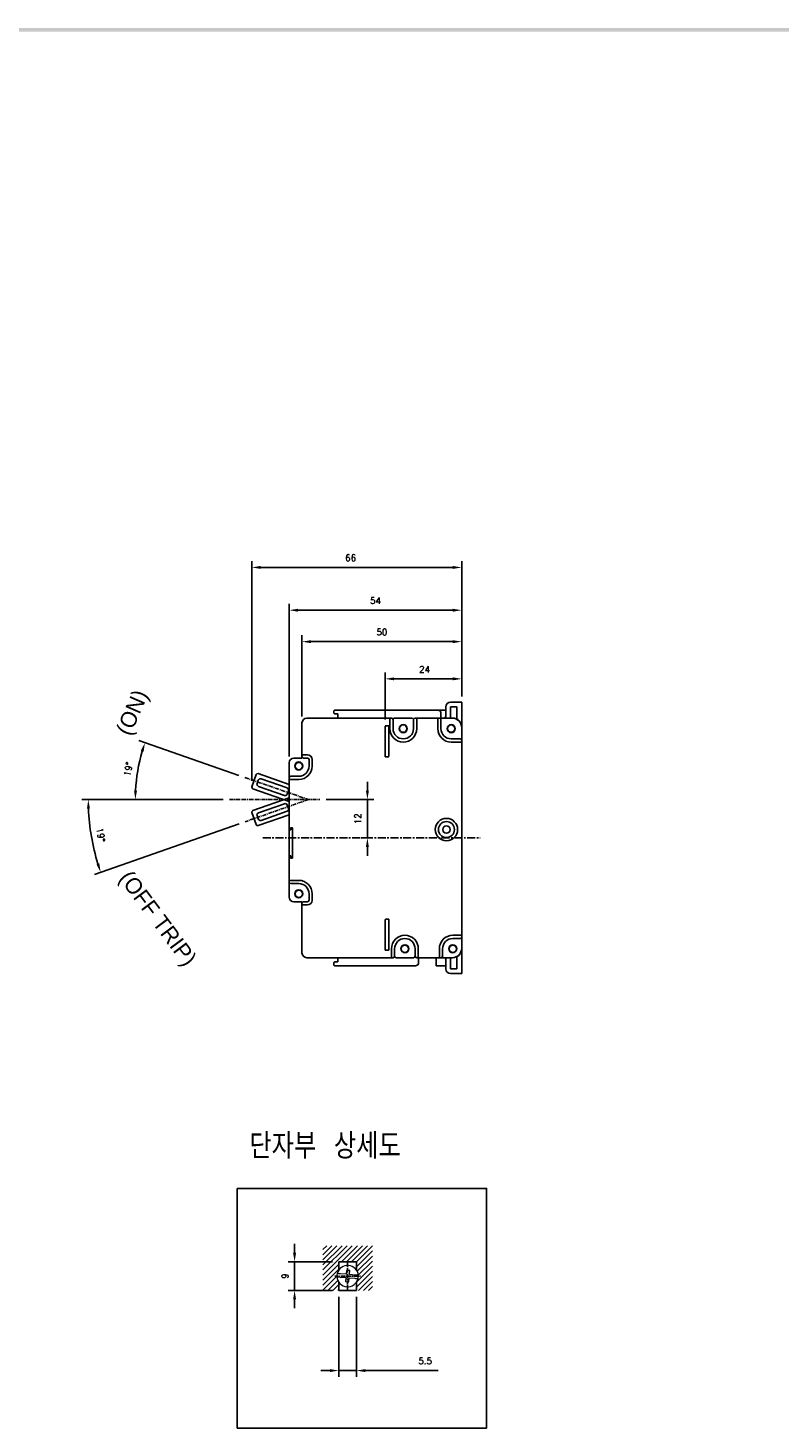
# Model space of a CAD drawing. Extents: x -44 to 949, y -75 to 622.
# Tile 3 of 6: x 217 to 452, y 179 to 618. Entities that reach past the tile are written whole.
import ezdxf

# ---------------------------------------------------------------- set-up
doc = ezdxf.new("R2010")
doc.units = 0
doc.header["$MEASUREMENT"] = 0
doc.linetypes.add('CENTER', pattern=[2, 1.25, -0.25, 0.25, -0.25])
doc.linetypes.add('HID', pattern=[3.5, 1.25, -1, 1.25])
doc.layers.get('0').update_dxf_attribs({"linetype": 'CONTINUOUS'})
doc.layers.add('AM_5', color=3, linetype='CONTINUOUS', lineweight=15)
for name, color, linetype in [('cen', 1, 'CENTER'), ('di', 3, 'CONTINUOUS'), ('DIM', 3, 'CONTINUOUS'), ('dwg', 7, 'CONTINUOUS'), ('Hid', 5, 'HID')]:
    doc.layers.add(name, color=color, linetype=linetype)
doc.styles.add('K', font='romank.shx', dxfattribs={"bigfont": 'ciwhhs.shx'})
doc.styles.add('KIM', font='ROMANS.shx', dxfattribs={"height": 5, "bigfont": 'GSG1.shx'})
doc.styles.get("Standard").update_dxf_attribs({"font": 'romans.shx', "height": 2, "bigfont": 'hgs.shx'})
doc.dimstyles.get("Standard").update_dxf_attribs({"dimscale": 0, "dimtxt": 2, "dimasz": 2, "dimexe": 0.5, "dimexo": 0.5, "dimgap": 1, "dimtad": 1, "dimdsep": 46, "dimtxsty": 'Standard', "dimcen": 0, "dimclrd": 3, "dimclre": 3, "dimclrt": 3, "dimadec": 0, "dimazin": 2, "dimtp": 0.1, "dimtm": 0.1, "dimtfac": 1, "dimtmove": 0, "dimatfit": 3, "dimfxl": 0, "dimtolj": 1, "dimarcsym": 0})
doc.dimstyles.new('STANDARD$0', dxfattribs={"dimtxt": 5, "dimasz": 5, "dimexe": 1, "dimexo": 2, "dimgap": 2, "dimtad": 1, "dimdec": 4, "dimzin": 12, "dimdsep": 46, "dimtxsty": 'KIM', "dimcen": -1, "dimdle": 0.1, "dimadec": 0, "dimazin": 0, "dimtfac": 1, "dimtdec": 4, "dimtmove": 0, "dimatfit": 3, "dimfxl": 0, "dimtolj": 1, "dimtzin": 0, "dimarcsym": 0})

# ---------------------------------------------------------------- blocks, each defined once
blk = doc.blocks.new('*D96')
at = {"layer": 'DIM'}
for p, q in [((323.32, 378.82), (323.32, 381.62)), ((310.41, 376.02), (325.32, 376.02)), ((323.32, 376.02), (323.32, 373.22)), ((323.32, 366.82), (323.32, 373.22)), ((322.58, 364.02), (321.32, 364.02)), ((323.32, 364.02), (323.32, 366.82)), ((323.32, 361.22), (323.32, 358.42))]:
    blk.add_line(p, q, dxfattribs=at)
for points in [[(322.85, 378.82), (323.78, 378.82), (323.32, 376.02)], [(322.85, 361.22), (323.78, 361.22), (323.32, 364.02)]]:
    blk.add_solid(points, dxfattribs=at)
at = {"layer": 'DIM', "insert": (320.32, 370.02), "char_height": 2, "attachment_point": 5, "rotation": 90}
blk.add_mtext('\\A1;12', dxfattribs=at)
blk = doc.blocks.new('*D97')
at = {"layer": 'DIM'}
for p, q in [((283.12, 383.58), (251.81, 394.47)), ((278.17, 376.02), (248.69, 376.02))]:
    blk.add_line(p, q, dxfattribs=at)
blk.add_arc((304.84, 376.02), 54.15, 163.7751, 177.037, dxfattribs=at)
for points in [[(252.41, 391.29), (253.29, 391.01), (253.7, 393.82)], [(251.23, 378.81), (250.3, 378.83), (250.69, 376.02)]]:
    blk.add_solid(points, dxfattribs=at)
at = {"layer": 'DIM', "insert": (248.49, 385.54), "char_height": 2, "attachment_point": 5, "rotation": 80.4061}
blk.add_mtext('\\A1;19%%D', dxfattribs=at)
blk = doc.blocks.new('*D103')
at = {"layer": 'DIM'}
for p, q in [((328.84, 401.09), (328.84, 415.8)), ((331.64, 413.8), (350.04, 413.8)), ((352.84, 408.52), (352.84, 415.8))]:
    blk.add_line(p, q, dxfattribs=at)
for points in [[(331.64, 414.27), (331.64, 413.34), (328.84, 413.8)], [(350.04, 414.27), (350.04, 413.34), (352.84, 413.8)]]:
    blk.add_solid(points, dxfattribs=at)
at = {"layer": 'DIM', "insert": (341.23, 416.8), "char_height": 2, "attachment_point": 5}
blk.add_mtext('\\A1;24', dxfattribs=at)
blk = doc.blocks.new('*D104')
at = {"layer": 'DIM'}
for p, q in [((302.84, 402.02), (302.84, 427.45)), ((305.64, 425.45), (350.04, 425.45)), ((352.84, 408.52), (352.84, 427.45))]:
    blk.add_line(p, q, dxfattribs=at)
for points in [[(305.64, 425.91), (305.64, 424.98), (302.84, 425.45)], [(350.04, 425.91), (350.04, 424.98), (352.84, 425.45)]]:
    blk.add_solid(points, dxfattribs=at)
at = {"layer": 'DIM', "insert": (327.84, 428.45), "char_height": 2, "attachment_point": 5}
blk.add_mtext('\\A1;50', dxfattribs=at)
blk = doc.blocks.new('*D105')
at = {"layer": 'DIM'}
for p, q in [((298.84, 389.52), (298.84, 437.29)), ((301.64, 435.29), (350.04, 435.29)), ((352.84, 408.52), (352.84, 437.29))]:
    blk.add_line(p, q, dxfattribs=at)
for points in [[(301.64, 435.76), (301.64, 434.82), (298.84, 435.29)], [(350.04, 435.76), (350.04, 434.82), (352.84, 435.29)]]:
    blk.add_solid(points, dxfattribs=at)
at = {"layer": 'DIM', "insert": (325.84, 438.29), "char_height": 2, "attachment_point": 5}
blk.add_mtext('\\A1;54', dxfattribs=at)
blk = doc.blocks.new('*D106')
at = {"layer": 'DIM'}
for p, q in [((278.17, 376.02), (233.97, 376.02)), ((283.14, 368.41), (237.96, 352.58))]:
    blk.add_line(p, q, dxfattribs=at)
blk.add_arc((304.84, 376.02), 68.87, 182.3295, 196.9871, dxfattribs=at)
for points in [[(235.56, 373.21), (236.49, 373.23), (235.97, 376.02)], [(239.42, 356.04), (238.53, 355.75), (239.85, 353.24)]]:
    blk.add_solid(points, dxfattribs=at)
at = {"layer": 'DIM', "insert": (239.9, 364.97), "char_height": 2, "attachment_point": 5, "rotation": 279.6583}
blk.add_mtext('\\A1;19%%D', dxfattribs=at)
blk = doc.blocks.new('*D109')
at = {"layer": 'DIM'}
for p, q in [((314.39, 220.36), (314.39, 195.27)), ((319.89, 220.36), (319.89, 195.27)), ((311.59, 197.27), (308.79, 197.27)), ((314.39, 197.27), (319.89, 197.27)), ((322.69, 197.27), (345.48, 197.27))]:
    blk.add_line(p, q, dxfattribs=at)
for points in [[(311.59, 197.74), (311.59, 196.81), (314.39, 197.27)], [(322.69, 197.74), (322.69, 196.81), (319.89, 197.27)]]:
    blk.add_solid(points, dxfattribs=at)
at = {"layer": 'DIM', "insert": (341.39, 200.27), "char_height": 2, "attachment_point": 5}
blk.add_mtext('\\A1;5.5', dxfattribs=at)
blk = doc.blocks.new('*D110')
at = {"layer": 'DIM'}
for p, q in [((300.53, 234.16), (300.53, 236.96)), ((312.39, 231.36), (298.53, 231.36)), ((300.53, 222.36), (300.53, 231.36)), ((312.39, 222.36), (298.53, 222.36)), ((300.53, 219.56), (300.53, 216.76))]:
    blk.add_line(p, q, dxfattribs=at)
for points in [[(300.06, 234.16), (301, 234.16), (300.53, 231.36)], [(300.06, 219.56), (301, 219.56), (300.53, 222.36)]]:
    blk.add_solid(points, dxfattribs=at)
at = {"layer": 'DIM', "insert": (297.53, 226.86), "char_height": 2, "attachment_point": 5, "rotation": 90}
blk.add_mtext('\\A1;9', dxfattribs=at)
blk = doc.blocks.new('fdfsadfas')
at = {"color": 7, "linetype": 'Continuous', "lineweight": 15}
for p, q in [((235.99, 338.13), (235.88, 336.88)), ((236.99, 338.04), (235.99, 338.13)), ((236.88, 336.79), (236.99, 338.04)), ((234, 336.04), (235.79, 335.88)), ((235.88, 336.88), (234.09, 337.04)), ((235.79, 335.88), (235.68, 334.64)), ((235.68, 334.64), (236.68, 334.55)), ((236.68, 334.55), (236.79, 335.8)), ((236.79, 335.8), (238.58, 335.64)), ((238.67, 336.64), (236.88, 336.79))]:
    blk.add_line(p, q, dxfattribs=at)
for start, end in [(3.5525, 166.3852), (166.3852, 183.5525), (183.5525, 346.3852), (346.3852, 3.5525)]:
    blk.add_arc((236.33, 336.34), 3.35, start, end, dxfattribs=at)
for points, knots in [([(232.99, 336.13), (233, 336.13), (233.02, 336.13), (233.19, 336.11), (233.45, 336.09), (233.73, 336.07), (233.92, 336.05), (234, 336.04)], [0, 0, 0, 0, 0.210927, 0.421827, 0.633563, 0.84758, 1, 1, 1, 1]), ([(234.09, 337.04), (233.97, 337.05), (233.74, 337.07), (233.44, 337.1), (233.21, 337.12), (233.09, 337.13), (233.08, 337.13), (233.08, 337.13)], [0, 0, 0, 0, 0.219553, 0.439238, 0.655713, 0.868958, 1, 1, 1, 1]), ([(238.58, 335.64), (238.69, 335.63), (238.92, 335.61), (239.23, 335.58), (239.46, 335.56), (239.57, 335.55), (239.59, 335.55), (239.59, 335.55)], [0, 0, 0, 0, 0.219553, 0.439238, 0.655713, 0.868958, 1, 1, 1, 1]), ([(239.68, 336.55), (239.67, 336.55), (239.64, 336.55), (239.47, 336.56), (239.22, 336.59), (238.94, 336.61), (238.74, 336.63), (238.67, 336.64)], [0, 0, 0, 0, 0.2109274, 0.4218266, 0.6335624, 0.8475799, 1, 1, 1, 1])]:
    blk.add_open_spline(points, degree=3, knots=knots, dxfattribs=at)
blk = doc.blocks.new('*D70')
at = {"layer": 'DIM'}
for p, q in [((287.16, 381.88), (287.16, 450.68)), ((289.96, 448.68), (350.04, 448.68)), ((352.84, 408.27), (352.84, 450.68))]:
    blk.add_line(p, q, dxfattribs=at)
for points in [[(289.96, 449.15), (289.96, 448.22), (287.16, 448.68)], [(350.04, 449.15), (350.04, 448.22), (352.84, 448.68)]]:
    blk.add_solid(points, dxfattribs=at)
at = {"layer": 'DIM', "insert": (318.07, 451.68), "char_height": 2, "attachment_point": 5}
blk.add_mtext('\\A1;66', dxfattribs=at)

msp = doc.modelspace()

# ---------------------------------------------------------------- linework, layer by layer
for p, q in [((313.044, 404.02), (312.844, 403.82)), ((312.844, 403.82), (312.844, 403.02)), ((345.344, 404.02), (313.044, 404.02)), ((347.844, 402.02), (347.844, 405.02)), ((349.344, 406.52), (352.844, 406.52)), ((351.344, 405.02), (349.344, 405.02)), ((349.344, 405.02), (349.344, 402.02)), ((351.344, 401.2), (351.344, 405.02)), ((352.844, 406.52), (352.844, 406.02)), ((352.844, 406.02), (352.844, 398.72)), ((302.844, 400.02), (302.844, 390.02)), ((330.344, 401.52), (304.344, 401.52)), ((312.844, 403.02), (313.044, 402.82)), ((313.044, 402.82), (314.044, 402.82)), ((314.044, 402.82), (314.044, 401.52)), ((330.344, 398.22), (330.344, 401.52)), ((330.344, 401.52), (330.844, 401.52)), ((331.344, 401.02), (331.344, 398.22)), ((331.844, 401.52), (337.244, 401.52)), ((337.744, 398.22), (337.744, 401.02)), ((338.244, 401.52), (338.744, 401.52)), ((338.744, 401.52), (338.744, 398.22)), ((338.744, 401.52), (345.344, 401.52)), ((345.344, 401.52), (346.344, 401.52)), ((345.344, 398.22), (345.344, 401.52)), ((346.344, 401.52), (346.344, 403.02)), ((346.344, 401.52), (346.344, 398.22)), ((349.844, 401.52), (346.344, 401.52)), ((349.344, 402.02), (349.344, 401.52)), ((349.544, 395.02), (352.344, 395.02)), ((352.844, 394.52), (352.844, 398.52)), ((352.844, 394.52), (352.844, 394.02)), ((352.844, 394.02), (349.544, 394.02)), ((352.844, 333.52), (352.844, 394.02)), ((298.844, 387.52), (298.844, 382.82)), ((302.844, 389.02), (300.344, 389.02)), ((303.044, 389.82), (302.844, 390.02)), ((302.844, 390.02), (304.544, 390.02)), ((302.844, 389.52), (302.844, 390.02)), ((302.844, 389.52), (302.844, 389.02)), ((304.544, 389.02), (303.344, 389.02)), ((305.044, 386.52), (305.044, 388.52)), ((306.044, 388.52), (306.044, 386.52)), ((287.186, 380.047), (288.501, 383.825)), ((289.158, 382.061), (288.796, 381.022)), ((289.137, 384.133), (298.844, 380.755)), ((298.171, 379.665), (290.049, 382.492)), ((298.844, 382.32), (298.844, 382.82)), ((301.844, 382.32), (298.844, 382.32)), ((298.844, 382.32), (298.844, 366.72)), ((299.344, 383.32), (301.844, 383.32)), ((298.844, 375.461), (287.494, 379.41)), ((289.227, 380.131), (297.349, 377.304)), ((298.241, 377.735), (298.602, 378.774)), ((287.502, 372.59), (298.844, 376.566)), ((297.352, 374.718), (289.236, 371.874)), ((298.608, 373.251), (298.244, 374.289)), ((288.518, 368.178), (287.195, 371.953)), ((288.807, 370.982), (289.171, 369.943)), ((298.844, 371.267), (289.156, 367.872)), ((290.063, 369.514), (298.179, 372.359)), ((298.844, 366.72), (299.244, 366.72)), ((298.844, 366.72), (298.844, 366.57)), ((298.844, 358.37), (298.844, 366.57)), ((298.844, 366.57), (299.344, 366.57)), ((299.244, 367.22), (299.844, 367.22)), ((299.244, 366.72), (299.244, 367.22)), ((299.344, 366.57), (299.344, 367.07)), ((299.344, 367.07), (299.844, 367.07)), ((299.844, 367.22), (299.844, 367.07)), ((299.844, 367.07), (299.844, 357.87)), ((299.344, 358.37), (298.844, 358.37)), ((298.844, 358.37), (298.844, 358.22)), ((299.244, 358.22), (298.844, 358.22)), ((298.844, 358.22), (298.844, 350.72)), ((299.244, 357.72), (299.244, 358.22)), ((299.844, 357.72), (299.244, 357.72)), ((299.344, 357.87), (299.344, 358.37)), ((299.844, 357.87), (299.344, 357.87)), ((299.844, 357.87), (299.844, 357.72)), ((298.844, 350.72), (301.844, 350.72)), ((298.844, 350.22), (298.844, 350.72)), ((298.844, 350.22), (298.844, 345.52)), ((301.844, 349.72), (299.344, 349.72)), ((305.044, 344.52), (305.044, 346.52)), ((306.044, 346.52), (306.044, 344.52)), ((300.344, 344.02), (302.844, 344.02)), ((302.844, 344.02), (302.844, 343.52)), ((302.844, 343.02), (302.844, 343.52)), ((304.544, 343.02), (302.844, 343.02)), ((302.844, 343.02), (302.844, 328.02)), ((303.344, 344.02), (304.544, 344.02)), ((350.044, 333.52), (352.844, 333.52)), ((352.844, 333.52), (352.844, 333.02)), ((330.844, 326.52), (330.844, 329.32)), ((331.844, 329.32), (331.844, 327.02)), ((338.244, 327.02), (338.244, 329.32)), ((339.244, 329.32), (339.244, 326.52)), ((345.844, 326.52), (345.844, 329.32)), ((346.844, 329.32), (346.844, 327.02)), ((352.344, 332.52), (350.044, 332.52)), ((352.844, 329.52), (352.844, 333.02)), ((352.844, 329.32), (352.844, 322.02)), ((304.344, 326.52), (330.844, 326.52)), ((313.044, 325.22), (312.844, 325.02)), ((312.844, 325.02), (312.844, 324.22)), ((314.044, 325.22), (313.044, 325.22)), ((314.044, 326.52), (314.044, 325.22)), ((331.344, 326.52), (330.844, 326.52)), ((337.744, 326.52), (332.344, 326.52)), ((339.244, 326.52), (338.744, 326.52)), ((339.244, 326.52), (345.844, 326.52)), ((339.344, 325.02), (339.344, 326.52)), ((344.844, 324.02), (344.844, 326.52)), ((346.344, 326.52), (345.844, 326.52)), ((346.344, 326.52), (349.844, 326.52)), ((347.844, 323.02), (347.844, 326.02)), ((349.344, 326.52), (349.344, 326.02)), ((349.344, 326.02), (349.344, 323.02)), ((351.344, 323.02), (351.344, 326.84)), ((312.844, 324.22), (313.044, 324.02)), ((313.044, 324.02), (338.344, 324.02)), ((349.344, 323.02), (351.344, 323.02)), ((352.844, 321.52), (349.344, 321.52)), ((352.844, 322.02), (352.844, 321.52)), ((319.888, 231.359), (314.388, 231.359)), ((314.388, 231.359), (314.388, 228.772)), ((319.888, 231.359), (319.888, 228.772)), ((314.388, 224.946), (314.388, 222.359)), ((319.888, 224.946), (319.888, 222.359)), ((319.888, 222.359), (314.388, 222.359))]:
    msp.add_line(p, q)
at = {"flags": 128}
for points in [[(330.344, 401.52), (330.347, 401.517), (330.356, 401.508), (330.37, 401.493), (330.39, 401.473), (330.415, 401.448), (330.444, 401.42), (330.475, 401.388), (330.509, 401.354), (330.544, 401.32)], [(338.544, 401.32), (338.578, 401.354), (338.612, 401.388), (338.644, 401.42), (338.672, 401.448), (338.697, 401.473), (338.717, 401.493), (338.731, 401.508), (338.74, 401.517), (338.744, 401.52)], [(345.344, 401.52), (345.347, 401.517), (345.356, 401.508), (345.37, 401.493), (345.39, 401.473), (345.415, 401.448), (345.444, 401.42), (345.475, 401.388), (345.509, 401.354), (345.544, 401.32)], [(346.344, 401.52), (346.34, 401.517), (346.331, 401.508), (346.317, 401.493), (346.297, 401.473), (346.272, 401.448), (346.244, 401.42), (346.212, 401.388), (346.178, 401.354), (346.144, 401.32)], [(352.644, 394.22), (352.683, 394.181), (352.72, 394.143), (352.755, 394.109), (352.785, 394.078), (352.81, 394.053), (352.828, 394.035), (352.84, 394.024), (352.844, 394.02)], [(299.044, 382.52), (299.005, 382.481), (298.967, 382.443), (298.932, 382.409), (298.902, 382.378), (298.877, 382.353), (298.859, 382.335), (298.847, 382.324), (298.844, 382.32)], [(299.044, 350.52), (299.009, 350.554), (298.975, 350.588), (298.944, 350.62), (298.915, 350.648), (298.89, 350.673), (298.87, 350.693), (298.856, 350.708), (298.847, 350.717), (298.844, 350.72)], [(303.044, 343.22), (303.009, 343.185), (302.975, 343.151), (302.944, 343.12), (302.915, 343.091), (302.89, 343.067), (302.87, 343.047), (302.856, 343.032), (302.847, 343.023), (302.844, 343.02)], [(352.844, 333.52), (352.84, 333.517), (352.831, 333.508), (352.817, 333.493), (352.797, 333.473), (352.772, 333.448), (352.744, 333.42), (352.712, 333.388), (352.678, 333.354), (352.644, 333.32)], [(331.044, 326.72), (331.005, 326.681), (330.967, 326.643), (330.932, 326.609), (330.902, 326.578), (330.877, 326.553), (330.859, 326.535), (330.847, 326.524), (330.844, 326.52)], [(339.244, 326.52), (339.24, 326.524), (339.228, 326.535), (339.21, 326.553), (339.185, 326.578), (339.155, 326.609), (339.12, 326.643), (339.083, 326.681), (339.044, 326.72)], [(346.044, 326.72), (346.005, 326.681), (345.967, 326.643), (345.932, 326.609), (345.902, 326.578), (345.877, 326.553), (345.859, 326.535), (345.847, 326.524), (345.844, 326.52)]]:
    msp.add_lwpolyline(points, dxfattribs=at)
for centre, radius in [((334.544, 398.22), 1.265), ((334.544, 398.22), 1.15), ((349.544, 398.22), 1.265), ((349.544, 398.22), 1.15), ((301.844, 386.52), 1.265), ((301.844, 386.52), 1.15), ((348.044, 366.62), 3.5), ((348.044, 366.62), 2.5), ((348.044, 366.62), 1.15), ((301.844, 346.52), 1.265), ((301.844, 346.52), 1.15), ((335.044, 329.32), 1.265), ((335.044, 329.32), 1.15), ((350.044, 329.32), 1.265), ((350.044, 329.32), 1.15)]:
    msp.add_circle(centre, radius)
for centre, radius, start, end in [((345.344, 403.02), 1, 0, 90), ((349.344, 405.02), 1.5, 90, 180), ((304.344, 400.02), 1.5, 90, 180), ((330.844, 401.02), 0.5, 0, 90), ((331.844, 401.02), 0.5, 90, 180), ((337.244, 401.02), 0.5, 0, 90), ((338.244, 401.02), 0.5, 90, 180), ((347.344, 402.02), 0.5, 270, 0), ((349.844, 398.52), 3, 0, 90), ((350.044, 398.72), 2.8, 0, 90), ((334.544, 398.22), 4.2, 180, 0), ((334.544, 398.22), 3.2, 180, 0), ((349.544, 398.22), 4.2, 180, 270), ((349.544, 398.22), 3.2, 180, 270), ((352.344, 394.52), 0.5, 0, 90), ((300.344, 387.52), 1.5, 90, 180), ((301.844, 386.52), 4.2, 270, 0), ((301.844, 386.52), 3.2, 270, 0), ((303.344, 389.52), 0.5, 180, 270), ((304.544, 388.52), 1.5, 0, 90), ((304.544, 388.52), 0.5, 0, 90), ((288.973, 383.66), 0.5, 70.81211, 160.81211), ((289.819, 381.831), 0.7, 70.81211, 160.81211), ((299.344, 382.82), 0.5, 90, 180), ((287.658, 379.882), 0.5, 160.81211, 250.81211), ((289.457, 380.792), 0.7, 160.81211, 250.81211), ((297.579, 377.965), 0.7, 250.81211, 340.81211), ((297.941, 379.004), 0.7, 340.81211, 70.81211), ((287.667, 372.118), 0.5, 109.31661, 199.31661), ((297.584, 374.058), 0.7, 19.31661, 109.31661), ((297.948, 373.02), 0.7, 289.31661, 19.31661), ((288.99, 368.344), 0.5, 199.31661, 289.31661), ((289.468, 371.213), 0.7, 109.31661, 199.31661), ((289.832, 370.175), 0.7, 199.31661, 289.31661), ((301.844, 346.52), 4.2, 0, 90), ((299.344, 350.22), 0.5, 180, 270), ((301.844, 346.52), 3.2, 0, 90), ((300.344, 345.52), 1.5, 180, 270), ((303.344, 343.52), 0.5, 90, 180), ((304.544, 344.52), 0.5, 270, 0), ((304.544, 344.52), 1.5, 270, 0), ((335.044, 329.32), 4.2, 0, 180), ((350.044, 329.32), 4.2, 90, 180), ((335.044, 329.32), 3.2, 0, 180), ((350.044, 329.32), 3.2, 90, 180), ((349.844, 329.52), 3, 270, 0), ((350.044, 329.32), 2.8, 270, 0), ((352.344, 333.02), 0.5, 270, 0), ((304.344, 328.02), 1.5, 180, 270), ((331.344, 327.02), 0.5, 270, 0), ((332.344, 327.02), 0.5, 180, 270), ((337.744, 327.02), 0.5, 270, 0), ((338.744, 327.02), 0.5, 180, 270), ((338.344, 325.02), 1, 270, 0), ((346.344, 327.02), 0.5, 270, 0), ((347.344, 326.02), 0.5, 0, 90), ((349.344, 323.02), 1.5, 180, 270)]:
    msp.add_arc(centre, radius, start, end)
for points in [[(347.844, 404.02), (345.344, 404.02)], [(344.844, 324.02), (347.844, 324.02)]]:
    msp.add_open_spline(points, degree=1)
at = {"layer": 'AM_5'}
for p, q in [((309.388, 235.125), (310.622, 236.359)), ((309.388, 233.534), (312.213, 236.359)), ((309.388, 231.943), (313.804, 236.359)), ((309.388, 230.352), (315.395, 236.359)), ((309.388, 228.761), (316.986, 236.359)), ((309.388, 227.17), (318.577, 236.359)), ((315.168, 231.359), (320.168, 236.359)), ((316.759, 231.359), (321.759, 236.359)), ((318.35, 231.359), (323.35, 236.359)), ((319.888, 231.306), (324.888, 236.306)), ((319.888, 229.715), (324.888, 234.715)), ((320.13, 228.366), (324.888, 233.124)), ((309.388, 225.579), (314.388, 230.579)), ((309.388, 223.988), (314.388, 228.988)), ((319.888, 224.942), (324.888, 229.942)), ((319.888, 223.351), (324.888, 228.351)), ((320.478, 227.123), (324.888, 231.533)), ((309.388, 222.397), (313.789, 226.798)), ((310.941, 222.359), (314.078, 225.496)), ((312.532, 222.359), (314.388, 224.215)), ((320.487, 222.359), (324.888, 226.76)), ((322.078, 222.359), (324.888, 225.169)), ((323.669, 222.359), (324.888, 223.578)), ((314.123, 222.359), (314.388, 222.624))]:
    msp.add_line(p, q, dxfattribs=at)
at = {"layer": 'cen'}
for p, q in [((285.01, 382.922), (304.844, 376.02)), ((280.166, 376.02), (308.406, 376.02)), ((304.844, 376.02), (285.026, 369.073)), ((317.138, 222.217), (317.138, 231.501)), ((313.075, 226.859), (321.201, 226.859))]:
    msp.add_line(p, q, dxfattribs=at)
at = {"layer": 'cen', "ltscale": 2}
msp.add_line((290.549, 364.02), (358.603, 364.02), dxfattribs=at)
at = {"layer": 'di'}
msp.add_lwpolyline([(282.607, 254.277), (360.596, 254.277), (360.596, 179.296), (282.607, 179.296)], close=True, dxfattribs=at)
at = {"layer": 'dwg'}
msp.add_trace([(-34.167, 617.544), (-32.967, 616.344), (945.033, 617.544), (943.833, 616.344)], dxfattribs=at)
at = {"layer": 'Hid', "ltscale": 0.1}
for p, q in [((328.844, 399.12), (330.044, 399.12)), ((328.844, 389.42), (328.844, 399.12)), ((330.044, 399.12), (330.044, 389.42)), ((328.844, 389.42), (330.044, 389.42)), ((328.844, 328.92), (328.844, 338.62)), ((330.044, 338.62), (328.844, 338.62)), ((330.044, 338.62), (330.044, 328.92))]:
    msp.add_line(p, q, dxfattribs=at)
at = {"layer": 'Hid'}
msp.add_line((330.044, 328.92), (328.844, 328.92), dxfattribs=at)

# ---------------------------------------------------------------- block references
msp.add_blockref('fdfsadfas', (80.805, -109.48))

# ---------------------------------------------------------------- texts
at = {"layer": 'di', "insert": (286.357, 271.553), "char_height": 8, "width": 135.45529, "attachment_point": 1}
msp.add_mtext('{\\Fromans,hgs|c129;단자부 상세도}', dxfattribs=at)
at = {"layer": 'DIM', "char_height": 5, "attachment_point": 1, "style": 'K'}
for s, insert, width, rotation in [('(ON)', (244.456, 397.664), 26.17076, 66.4768), ('(OFF TRIP)', (249.349, 354.352), 43.52846, 306.80062)]:
    msp.add_mtext(s, dxfattribs=dict(at, insert=insert, width=width, rotation=rotation))

# ---------------------------------------------------------------- dimensions: what is measured, and where the dimension line sits
at = {"layer": 'DIM'}
dim = msp.add_linear_dim(base=(352.844, 448.685), p1=(287.158, 379.882), p2=(352.844, 406.27), text='66', dimstyle='STANDARD$0', override={"dimtxt": 3, "dimasz": 2.8, "dimexe": 2, "dimdec": 2, "dimzin": 8, "dimtxsty": 'Standard', "dimcen": 0, "dimclrd": 256, "dimclre": 256, "dimclrt": 256, "dimadec": 2, "dimazin": 2, "dimtfac": 0.6, "dimtdec": 2, "dimtzin": 8, "dimlwd": 65535, "dimlwe": 65535, "dimarcsym": 1}, dxfattribs=at)
dim.commit()
dim.dimension.update_dxf_attribs({"geometry": '*D70', "text_midpoint": (318.066, 448.685), "dimtype": 160})
for base, p1, p2, picture, middle in [((352.844, 435.291), (298.844, 387.52), (352.844, 406.52), '*D105', (325.844, 435.291)), ((352.844, 425.446), (302.844, 400.02), (352.844, 406.52), '*D104', (327.844, 425.446)), ((352.844, 413.802), (328.844, 399.088), (352.844, 406.52), '*D103', (341.231, 413.802)), ((319.888, 197.274), (314.388, 222.359), (319.888, 222.359), '*D109', (341.388, 197.274))]:
    dim = msp.add_linear_dim(base=base, p1=p1, p2=p2, dimstyle='STANDARD$0', override={"dimtxt": 3, "dimasz": 2.8, "dimexe": 2, "dimdec": 2, "dimzin": 8, "dimtxsty": 'Standard', "dimcen": 0, "dimclrd": 256, "dimclre": 256, "dimclrt": 256, "dimadec": 2, "dimazin": 2, "dimtfac": 0.6, "dimtdec": 2, "dimtzin": 8, "dimlwd": 65535, "dimlwe": 65535, "dimarcsym": 1}, dxfattribs=at)
    dim.commit()
    dim.dimension.update_dxf_attribs({"geometry": picture, "text_midpoint": middle, "dimtype": 160})
for base, line1, line2, picture, middle in [((252.038, 388.009), ((285.01, 382.922), (304.844, 376.02)), ((280.166, 376.02), (308.406, 376.02)), '*D97', (251.451, 385.045)), ((236.404, 368.296), ((280.166, 376.02), (308.406, 376.02)), ((304.844, 376.02), (285.026, 369.073)), '*D106', (236.946, 364.465))]:
    dim = msp.add_angular_dim_2l(base=base, line1=line1, line2=line2, text='19%%D', dimstyle='Standard', override={"dimscale": 1, "dimtxt": 3, "dimasz": 2.8, "dimexe": 2, "dimexo": 2, "dimgap": 2, "dimdle": 0.1, "dimclrd": 256, "dimclre": 256, "dimclrt": 256, "dimadec": 2, "dimtfac": 0.6, "dimlwd": 65535, "dimlwe": 65535, "dimarcsym": 1}, dxfattribs=at)
    dim.commit()
    dim.dimension.update_dxf_attribs({"geometry": picture, "text_midpoint": middle, "dimtype": 162})
for base, p1, p2, picture, middle in [((323.316, 376.02), (324.576, 364.02), (308.406, 376.02), '*D96', (323.316, 370.02)), ((300.531, 231.359), (314.388, 222.359), (314.388, 231.359), '*D110', (300.531, 226.859))]:
    dim = msp.add_linear_dim(base=base, p1=p1, p2=p2, angle=90, dimstyle='STANDARD$0', override={"dimtxt": 3, "dimasz": 2.8, "dimexe": 2, "dimdec": 2, "dimzin": 8, "dimtxsty": 'Standard', "dimcen": 0, "dimclrd": 256, "dimclre": 256, "dimclrt": 256, "dimadec": 2, "dimazin": 2, "dimtfac": 0.6, "dimtdec": 2, "dimtzin": 8, "dimlwd": 65535, "dimlwe": 65535, "dimarcsym": 1}, dxfattribs=at)
    dim.commit()
    dim.dimension.update_dxf_attribs({"geometry": picture, "text_midpoint": middle, "dimtype": 160})

doc.saveas('drawing.dxf')
